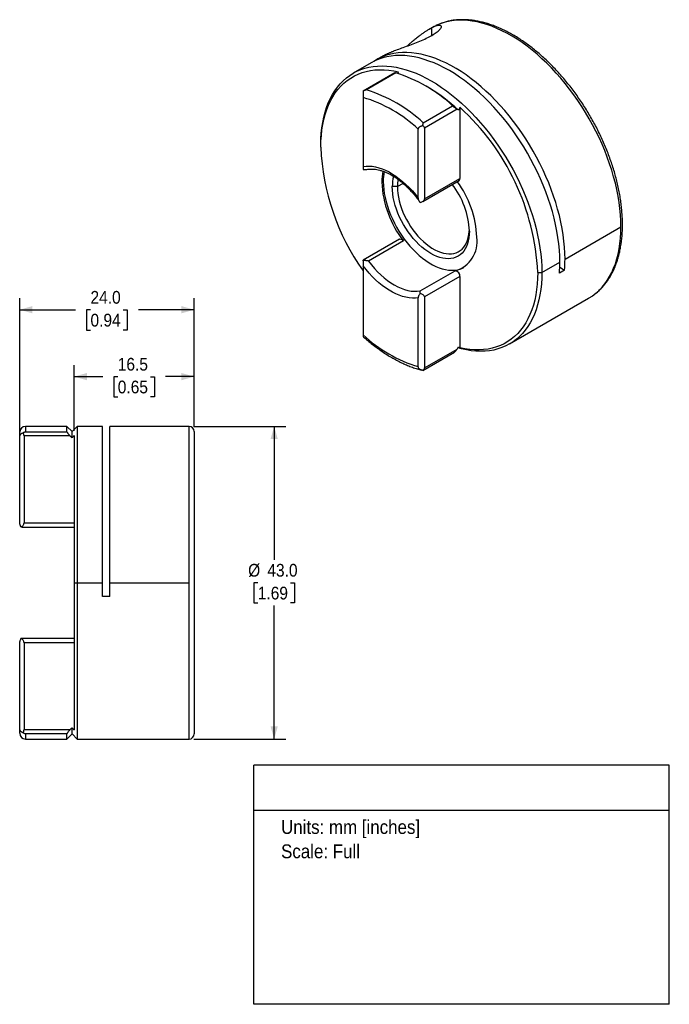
# Model space of a CAD drawing. Header units: millimetres. Extents: x 3 to 216, y 0 to 136.
# Tile 2 of 2: x 127 to 216, y 0 to 135. Entities that reach past the tile are written whole.
import ezdxf
from ezdxf.enums import TextEntityAlignment as Align

# ---------------------------------------------------------------- set-up
doc = ezdxf.new("R2010")
doc.units = ezdxf.units.MM
doc.header["$LTSCALE"] = 0.5
doc.linetypes.add('SLD-Solid', pattern=[0])
doc.layers.add('DIMENSIONS', color=140, linetype='SLD-Solid', lineweight=25)
doc.layers.add('TEXT', color=140, linetype='SLD-Solid', lineweight=25)
doc.layers.add('SLD-DEFPOINTS', color=7, linetype='Continuous', plot=False)
doc.layers.get('SLD-DEFPOINTS').off()
doc.styles.add('SLDTEXTSTYLE0', font='GOTHIC.TTF', dxfattribs={"width": 0.913})
doc.dimstyles.new('SLDDIMSTYLE1', dxfattribs={"dimtxt": 1.75, "dimasz": 1.75, "dimexe": 0, "dimexo": 0.0625, "dimgap": 0.4375, "dimtad": 0, "dimtih": 1, "dimtoh": 1, "dimdec": 1, "dimrnd": 1e-09, "dimzin": 4, "dimdsep": 46, "dimtxsty": 'SLDTEXTSTYLE0', "dimsah": 1, "dimcen": 0.09, "dimadec": 0, "dimazin": 1, "dimtfac": 1, "dimtdec": 1, "dimtofl": 0, "dimtmove": 0, "dimatfit": 3, "dimfxl": 0, "dimfrac": 2, "dimtolj": 1, "dimtzin": 12, "dimarcsym": 0})
doc.dimstyles.new('SLDDIMSTYLE2', dxfattribs={"dimtxt": 1.75, "dimasz": 1.75, "dimexe": 0, "dimexo": 0.0625, "dimgap": 0.4375, "dimtad": 0, "dimtih": 1, "dimtoh": 1, "dimdec": 1, "dimrnd": 1e-09, "dimzin": 12, "dimdsep": 46, "dimtxsty": 'SLDTEXTSTYLE0', "dimsah": 1, "dimcen": 0.09, "dimadec": 0, "dimazin": 3, "dimtfac": 1, "dimtdec": 1, "dimtofl": 0, "dimtmove": 0, "dimatfit": 3, "dimfxl": 0, "dimfrac": 2, "dimtolj": 1, "dimtzin": 12, "dimarcsym": 0})

# ---------------------------------------------------------------- blocks, each defined once
blk = doc.blocks.new('SW_NOTE_0')
at = {"layer": 'TEXT', "color": 0, "insert": (0, 2.43), "char_height": 1.905, "attachment_point": 1, "style": 'SLDTEXTSTYLE0'}
blk.add_mtext('Units: mm [inches]', dxfattribs=at)
blk = doc.blocks.new('SW_NOTE_0_1')
at = {"layer": 'TEXT', "color": 0, "insert": (0, 2.43), "char_height": 1.905, "attachment_point": 1, "style": 'SLDTEXTSTYLE0'}
blk.add_mtext('Scale: Full', dxfattribs=at)
blk = doc.blocks.new('Block1')
at = {"layer": 'TEXT'}
for p, q in [((215.9, 32.88), (158.75, 32.88)), ((158.75, 0), (158.75, 32.88)), ((215.9, 0), (215.9, 32.88)), ((158.75, 26.7), (215.9, 26.7)), ((215.9, 0), (158.75, 0))]:
    blk.add_line(p, q, dxfattribs=at)
at = {"layer": 'TEXT', "color": 140}
for name, p in [('SW_NOTE_0', (162.49, 22.9)), ('SW_NOTE_0_1', (162.49, 19.56))]:
    blk.add_blockref(name, p, dxfattribs=at)
at = {"layer": 'TEXT', "color": 140, "style": 'SLDTEXTSTYLE0', "width": 0.913, "flags": 2}
for tag, height, p in [('AUTOATTR0', 2.12, (179.45, 28.35)), ('AUTOATTR1_0', 2.38, (166.91, 14.94)), ('AUTOATTR1_1', 2.38, (164.9, 11.86)), ('AUTOATTR1_2', 2.38, (167.63, 8.78))]:
    blk.add_attdef(tag, text='', height=height, dxfattribs=at).set_placement(p, align=Align.BOTTOM_LEFT)
blk = doc.blocks.new('_D_1')
at = {"layer": 'DIMENSIONS'}
for p, q in [((150.47, 79.47), (163.13, 79.47)), ((161.54, 79.47), (161.54, 61.1)), ((159.28, 57.97), (158.75, 57.97)), ((158.75, 57.97), (158.75, 55.19)), ((163.8, 57.97), (164.34, 57.97)), ((164.34, 57.97), (164.34, 55.19)), ((158.75, 55.19), (159.28, 55.19)), ((161.54, 36.47), (161.54, 54.83)), ((164.34, 55.19), (163.8, 55.19)), ((150.47, 36.47), (163.13, 36.47))]:
    blk.add_line(p, q, dxfattribs=at)
for points in [[(161.54, 79.47), (161.04, 77.72), (162.04, 77.72)], [(161.54, 36.47), (162.04, 38.22), (161.04, 38.22)]]:
    blk.add_solid(points, dxfattribs=at)
at = {"layer": 'DIMENSIONS', "char_height": 1.75, "attachment_point": 1, "style": 'SLDTEXTSTYLE0'}
for s, insert in [('%%c', (157.96, 60.56)), ('43.0', (160.6, 60.56)), ('1.69', (159.28, 57.42))]:
    blk.add_mtext(s, dxfattribs=dict(at, insert=insert))
blk = doc.blocks.new('_D_2')
at = {"layer": 'DIMENSIONS'}
for p, q in [((134.03, 78.84), (134.03, 87.9)), ((150.53, 79.4), (150.53, 87.9)), ((134.03, 86.31), (137.95, 86.31)), ((140.02, 86.3), (139.49, 86.3)), ((139.49, 86.3), (139.49, 83.52)), ((144.54, 86.3), (145.08, 86.3)), ((145.08, 86.3), (145.08, 83.52)), ((150.53, 86.31), (146.61, 86.31)), ((139.49, 83.52), (140.02, 83.52)), ((145.08, 83.52), (144.54, 83.52))]:
    blk.add_line(p, q, dxfattribs=at)
for points in [[(134.03, 86.31), (135.78, 85.81), (135.78, 86.81)], [(150.53, 86.31), (148.78, 86.81), (148.78, 85.81)]]:
    blk.add_solid(points, dxfattribs=at)
at = {"layer": 'DIMENSIONS', "char_height": 1.75, "attachment_point": 1, "style": 'SLDTEXTSTYLE0'}
for s, insert in [('16.5', (140.02, 88.89)), ('0.65', (140.02, 85.76))]:
    blk.add_mtext(s, dxfattribs=dict(at, insert=insert))
blk = doc.blocks.new('_D_3')
at = {"layer": 'DIMENSIONS'}
for p, q in [((126.53, 78.59), (126.53, 97.1)), ((150.53, 79.4), (150.53, 97.1)), ((126.53, 95.51), (134.2, 95.51)), ((136.27, 95.5), (135.74, 95.5)), ((135.74, 95.5), (135.74, 92.72)), ((140.79, 95.5), (141.33, 95.5)), ((141.33, 95.5), (141.33, 92.72)), ((150.53, 95.51), (142.86, 95.51)), ((135.74, 92.72), (136.27, 92.72)), ((141.33, 92.72), (140.79, 92.72))]:
    blk.add_line(p, q, dxfattribs=at)
for points in [[(126.53, 95.51), (128.28, 95.01), (128.28, 96.01)], [(150.53, 95.51), (148.78, 96.01), (148.78, 95.01)]]:
    blk.add_solid(points, dxfattribs=at)
at = {"layer": 'DIMENSIONS', "char_height": 1.75, "attachment_point": 1, "style": 'SLDTEXTSTYLE0'}
for s, insert in [('24.0', (136.27, 98.09)), ('0.94', (136.27, 94.95))]:
    blk.add_mtext(s, dxfattribs=dict(at, insert=insert))

msp = doc.modelspace()

# ---------------------------------------------------------------- linework, layer by layer
for p, q in [((183.3, 134.32), (182.86, 134.06)), ((183.23, 133.24), (183.23, 134.27)), ((176.53, 130.41), (175.59, 129.87)), ((176.53, 130.41), (176.87, 130.59)), ((174.89, 129.46), (172.41, 128.04)), ((178.13, 128.08), (173.78, 125.57)), ((178.26, 128.07), (174.23, 125.74)), ((182.67, 126.11), (182.17, 126.4)), ((173.78, 124.71), (173.78, 115.22)), ((182.05, 121.23), (186.08, 123.56)), ((187.1, 123.34), (187.1, 113.56)), ((186.7, 123.08), (182.22, 120.49)), ((181.37, 110.84), (181.37, 120.32)), ((182.22, 120.49), (182.22, 110.74)), ((167.96, 117.87), (167.96, 118.19)), ((176.55, 113.15), (176.34, 113.03)), ((178.49, 112.44), (177.79, 112.44)), ((179.27, 112.88), (178.49, 112.44)), ((181.97, 110.39), (186.98, 113.28)), ((182.22, 110.74), (187.1, 113.56)), ((201.55, 102.48), (209.25, 106.93)), ((178.78, 105.22), (173.77, 102.33)), ((179.31, 104.98), (174.5, 102.2)), ((198.36, 100.64), (200.84, 102.07)), ((173.78, 101.54), (173.78, 92.06)), ((181.64, 98.09), (186.44, 100.86)), ((197.8, 100.64), (198.36, 100.64)), ((201.49, 100.96), (200.78, 100.55)), ((200.83, 101.34), (201.49, 100.96)), ((187.1, 100.07), (182.22, 97.26)), ((187.1, 100.07), (187.1, 90.29)), ((181.37, 87.67), (181.37, 97.16)), ((182.22, 97.26), (182.22, 87.51)), ((193.91, 90.8), (204.8, 97.08)), ((181.98, 87.16), (186.33, 89.67)), ((182.22, 87.51), (186.7, 90.09)), ((126.53, 77.96), (126.53, 78.67)), ((133.03, 79.47), (127.33, 79.47)), ((127.33, 79.47), (127.33, 78.74)), ((127.33, 78.74), (133.03, 78.74)), ((133.73, 78.77), (133.03, 79.47)), ((133.03, 78.74), (133.03, 79.47)), ((134.43, 79.47), (133.73, 78.77)), ((133.73, 77.89), (133.73, 78.77)), ((137.93, 79.47), (134.43, 79.47)), ((134.43, 79.47), (134.43, 57.97)), ((137.93, 57.97), (137.93, 79.47)), ((149.83, 79.47), (138.93, 79.47)), ((138.93, 57.97), (138.93, 79.47)), ((149.83, 57.97), (149.83, 79.47)), ((150.53, 78.77), (150.53, 37.17)), ((126.53, 66.34), (126.53, 77.96)), ((133.47, 78.16), (127.13, 78.16)), ((127.13, 78.16), (127.13, 66.22)), ((134.03, 78.2), (134.03, 57.97)), ((126.88, 65.64), (126.71, 65.65)), ((126.71, 65.65), (126.88, 65.64)), ((126.88, 65.62), (134.03, 65.62)), ((127.13, 66.22), (134.03, 66.22)), ((134.03, 57.97), (134.03, 37.73)), ((134.03, 57.97), (134.43, 57.97)), ((134.43, 57.97), (137.93, 57.97)), ((134.43, 57.97), (134.43, 36.47)), ((137.93, 56.07), (137.93, 57.97)), ((138.93, 56.07), (138.93, 57.97)), ((138.93, 57.97), (149.83, 57.97)), ((149.83, 36.47), (149.83, 57.97)), ((138.93, 56.07), (137.93, 56.07)), ((126.71, 50.28), (126.88, 50.29)), ((126.88, 50.29), (126.71, 50.28)), ((134.03, 50.31), (126.88, 50.31)), ((126.53, 37.97), (126.53, 49.59)), ((127.13, 49.71), (127.13, 37.77)), ((134.03, 49.71), (127.13, 49.71)), ((126.53, 37.27), (126.53, 37.97)), ((133.73, 37.17), (133.73, 38.04)), ((127.13, 37.77), (133.47, 37.77)), ((133.03, 37.19), (127.33, 37.19)), ((127.33, 37.19), (127.33, 36.47)), ((133.03, 36.47), (133.03, 37.19)), ((133.03, 36.47), (133.73, 37.17)), ((133.73, 37.17), (134.43, 36.47)), ((127.33, 36.47), (133.03, 36.47)), ((134.43, 36.47), (149.83, 36.47))]:
    msp.add_line(p, q)
at = {"flags": 128}
for points in [[(183.76, 134.56), (183.53, 134.45), (183.3, 134.32)], [(209.25, 106.93), (209.24, 107.74), (209.19, 108.57), (209.11, 109.41), (209, 110.27), (208.86, 111.14), (208.68, 112.02), (208.48, 112.9), (208.24, 113.8), (207.98, 114.69), (207.69, 115.59), (207.37, 116.49), (207.02, 117.39), (206.64, 118.28), (206.24, 119.17), (205.81, 120.05), (205.35, 120.92), (204.88, 121.78), (204.38, 122.63), (203.85, 123.46), (203.31, 124.28), (202.75, 125.08), (202.17, 125.86), (201.57, 126.61), (200.96, 127.35), (200.33, 128.06), (199.69, 128.75), (199.04, 129.4), (198.38, 130.03), (197.71, 130.63), (197.03, 131.2), (196.34, 131.73), (195.65, 132.24), (194.96, 132.7), (194.26, 133.13), (193.57, 133.53), (192.87, 133.88), (192.18, 134.2), (191.49, 134.48), (190.81, 134.73), (190.13, 134.93), (189.46, 135.09), (188.8, 135.21), (188.16, 135.29), (187.52, 135.32), (186.9, 135.32), (186.29, 135.28), (185.7, 135.19), (185.13, 135.07), (184.58, 134.9), (184.04, 134.69), (183.76, 134.56)], [(200.84, 102.07), (200.82, 102.89), (200.77, 103.72), (200.69, 104.58), (200.58, 105.44), (200.43, 106.32), (200.26, 107.21), (200.05, 108.1), (199.81, 109), (199.54, 109.91), (199.24, 110.81), (198.92, 111.72), (198.56, 112.62), (198.18, 113.52), (197.77, 114.42), (197.33, 115.31), (196.87, 116.19), (196.39, 117.05), (195.88, 117.91), (195.35, 118.74), (194.8, 119.56), (194.23, 120.37), (193.64, 121.15), (193.03, 121.91), (192.41, 122.65), (191.78, 123.36), (191.13, 124.04), (190.47, 124.7), (189.8, 125.33), (189.12, 125.92), (188.43, 126.49), (187.74, 127.02), (187.04, 127.51), (186.34, 127.98), (185.64, 128.4), (184.93, 128.79), (184.23, 129.13), (183.54, 129.44), (182.84, 129.71), (182.16, 129.94), (181.48, 130.13), (180.8, 130.28), (180.14, 130.38), (179.5, 130.45), (178.86, 130.47), (178.24, 130.45), (177.63, 130.39), (177.04, 130.29), (176.47, 130.14), (175.92, 129.96), (175.39, 129.73), (174.89, 129.46)], [(201.55, 102.48), (201.53, 103.29), (201.48, 104.12), (201.4, 104.96), (201.29, 105.82), (201.15, 106.69), (200.98, 107.57), (200.77, 108.45), (200.54, 109.35), (200.27, 110.24), (199.98, 111.14), (199.66, 112.04), (199.31, 112.94), (198.93, 113.83), (198.53, 114.72), (198.1, 115.6), (197.65, 116.47), (197.17, 117.33), (196.67, 118.18), (196.15, 119.01), (195.6, 119.83), (195.04, 120.63), (194.46, 121.41), (193.87, 122.17), (193.25, 122.9), (192.63, 123.61), (191.99, 124.3), (191.33, 124.95), (190.67, 125.58), (190, 126.18), (189.32, 126.75), (188.63, 127.28), (187.94, 127.79), (187.25, 128.25), (186.56, 128.68), (185.86, 129.08), (185.16, 129.44), (184.47, 129.75), (183.78, 130.04), (183.1, 130.28), (182.42, 130.48), (181.76, 130.64), (181.1, 130.76), (180.45, 130.84), (179.81, 130.88), (179.19, 130.87), (178.59, 130.83), (177.99, 130.74), (177.42, 130.62), (176.87, 130.45), (176.33, 130.24), (175.82, 130), (175.33, 129.71), (175.25, 129.66)], [(167.96, 118.19), (167.97, 118.99), (168.02, 119.77), (168.1, 120.53), (168.22, 121.27), (168.36, 121.98), (168.54, 122.66), (168.75, 123.32), (168.98, 123.94), (169.25, 124.53), (169.55, 125.1), (169.88, 125.63), (170.24, 126.12), (170.62, 126.58), (171.03, 127), (171.47, 127.38), (171.93, 127.73), (172.41, 128.03), (172.92, 128.3), (173.45, 128.53), (174, 128.71), (174.57, 128.86), (175.16, 128.96), (175.76, 129.02), (176.38, 129.04), (177.02, 129.02), (177.67, 128.96), (178.33, 128.85), (179, 128.7), (179.68, 128.51), (180.37, 128.28), (181.06, 128.02), (181.76, 127.71), (182.46, 127.36), (183.16, 126.97), (183.86, 126.55), (184.56, 126.09), (185.26, 125.59), (185.95, 125.06), (186.64, 124.5), (187.32, 123.9), (187.99, 123.27), (188.65, 122.62), (189.3, 121.93), (189.94, 121.22), (190.56, 120.48), (191.16, 119.72), (191.75, 118.94), (192.32, 118.14), (192.87, 117.31), (193.4, 116.48), (193.91, 115.62), (194.4, 114.76), (194.86, 113.88), (195.29, 112.99), (195.7, 112.1), (196.09, 111.2), (196.44, 110.29), (196.77, 109.38), (197.07, 108.48), (197.34, 107.57), (197.58, 106.67), (197.78, 105.78), (197.96, 104.89), (198.11, 104.01), (198.22, 103.15), (198.3, 102.3), (198.35, 101.46), (198.36, 100.64)], [(167.96, 117.87), (167.98, 118.67), (168.03, 119.46), (168.11, 120.23), (168.23, 120.97), (168.38, 121.68), (168.56, 122.37), (168.78, 123.02), (169.03, 123.65), (169.3, 124.24), (169.61, 124.8), (169.95, 125.32), (170.32, 125.81), (170.72, 126.26), (171.14, 126.67), (171.6, 127.04), (172.07, 127.37), (172.57, 127.66), (173.1, 127.91), (173.65, 128.12), (174.21, 128.28), (174.8, 128.4), (175.41, 128.48), (176.03, 128.51), (176.67, 128.5), (177.32, 128.45), (177.98, 128.35), (178.66, 128.21)], [(173.78, 115.22), (174.18, 115.27), (174.6, 115.27), (175.04, 115.23), (175.48, 115.16), (175.94, 115.04), (176.4, 114.88), (176.87, 114.68), (177.34, 114.45), (177.81, 114.17), (178.28, 113.87), (178.75, 113.52), (179.21, 113.15), (179.67, 112.74), (180.11, 112.3), (180.55, 111.84), (180.97, 111.35), (181.37, 110.84)], [(176.55, 113.15), (176.57, 112.61), (176.61, 112.06), (176.69, 111.5), (176.8, 110.92), (176.94, 110.34), (177.12, 109.75), (177.32, 109.16), (177.54, 108.57), (177.8, 107.99), (178.08, 107.41), (178.39, 106.84), (178.71, 106.29), (179.06, 105.75), (179.43, 105.22), (179.82, 104.72), (180.22, 104.24), (180.64, 103.79), (181.07, 103.36), (181.51, 102.96), (181.95, 102.59), (182.41, 102.26), (182.86, 101.96), (183.32, 101.69), (183.77, 101.47), (184.23, 101.28), (184.67, 101.13), (185.11, 101.02), (185.54, 100.96), (185.96, 100.93), (186.36, 100.95), (186.75, 101), (187.12, 101.1), (187.47, 101.23), (187.61, 101.3)], [(188.39, 106.31), (188.38, 105.84), (188.33, 105.39), (188.25, 104.97), (188.13, 104.57), (187.99, 104.2), (187.82, 103.87), (187.61, 103.56), (187.38, 103.3), (187.12, 103.07), (186.84, 102.88), (186.53, 102.73), (186.21, 102.62), (185.86, 102.55), (185.5, 102.53), (185.12, 102.54), (184.73, 102.6), (184.33, 102.7), (183.92, 102.85), (183.51, 103.03), (183.09, 103.25), (182.67, 103.51), (182.26, 103.8), (181.85, 104.13), (181.45, 104.5), (181.06, 104.89), (180.68, 105.31), (180.32, 105.75), (179.97, 106.22), (179.65, 106.71), (179.34, 107.21), (179.06, 107.73), (178.8, 108.25), (178.57, 108.79), (178.37, 109.32), (178.19, 109.86), (178.05, 110.39), (177.93, 110.92), (177.85, 111.44), (177.8, 111.95), (177.79, 112.44)], [(178.49, 112.44), (178.51, 111.97), (178.56, 111.48), (178.64, 110.99), (178.75, 110.48), (178.89, 109.97), (179.06, 109.45), (179.26, 108.94), (179.49, 108.43), (179.74, 107.93), (180.02, 107.44), (180.31, 106.96), (180.63, 106.5), (180.97, 106.06), (181.32, 105.64), (181.69, 105.25), (182.07, 104.88), (182.45, 104.55), (182.85, 104.25), (183.24, 103.98), (183.64, 103.75), (184.04, 103.56), (184.43, 103.41), (184.82, 103.29), (185.2, 103.22), (185.57, 103.19), (185.92, 103.2), (186.26, 103.25), (186.57, 103.34), (186.87, 103.48), (187.15, 103.65), (187.4, 103.86), (187.63, 104.11), (187.83, 104.39), (188, 104.71), (188.14, 105.06), (188.25, 105.44), (188.33, 105.84), (188.38, 106.27), (188.39, 106.52)], [(205.27, 97.38), (205.35, 97.44), (205.81, 97.78), (206.24, 98.17), (206.64, 98.59), (207.02, 99.05), (207.37, 99.54), (207.69, 100.07), (207.98, 100.63), (208.24, 101.22), (208.48, 101.84), (208.68, 102.49), (208.86, 103.17), (209, 103.87), (209.11, 104.6), (209.19, 105.36), (209.24, 106.13), (209.25, 106.93)], [(178.78, 105.22), (178.79, 105.22), (178.88, 105.25), (178.98, 105.23), (179.1, 105.18), (179.21, 105.09), (179.31, 104.98)], [(174.5, 102.2), (174.91, 101.69), (175.33, 101.2), (175.76, 100.74), (176.21, 100.31), (176.67, 99.91), (177.13, 99.54), (177.6, 99.21), (178.07, 98.92), (178.54, 98.67), (179.01, 98.46), (179.47, 98.29), (179.93, 98.16), (180.38, 98.08), (180.81, 98.04), (181.23, 98.04), (181.64, 98.09)], [(181.37, 97.16), (180.97, 97.11), (180.55, 97.11), (180.11, 97.15), (179.67, 97.23), (179.21, 97.34), (178.75, 97.5), (178.28, 97.7), (177.81, 97.93), (177.34, 98.21), (176.87, 98.51), (176.4, 98.86), (175.94, 99.23), (175.48, 99.64), (175.04, 100.08), (174.6, 100.54), (174.18, 101.03), (173.78, 101.54)], [(198.36, 100.64), (198.35, 99.84), (198.3, 99.06), (198.22, 98.3), (198.11, 97.56), (197.96, 96.85), (197.78, 96.17), (197.58, 95.51), (197.34, 94.89), (197.07, 94.3), (196.77, 93.73), (196.44, 93.21), (196.09, 92.71), (195.7, 92.25), (195.29, 91.83), (194.86, 91.45), (194.4, 91.1), (193.91, 90.8), (193.4, 90.53), (192.87, 90.3), (192.32, 90.12), (191.75, 89.97), (191.16, 89.87), (190.56, 89.81), (189.94, 89.79), (189.3, 89.81), (188.65, 89.87), (187.99, 89.98), (187.32, 90.13), (186.81, 90.27)], [(197.8, 100.64), (197.78, 99.83), (197.73, 99.04), (197.65, 98.28), (197.53, 97.54), (197.38, 96.82), (197.2, 96.14), (196.98, 95.48), (196.73, 94.86), (196.45, 94.27), (196.14, 93.71), (195.8, 93.18), (195.43, 92.7), (195.04, 92.25), (194.61, 91.84), (194.16, 91.47), (193.68, 91.13), (193.18, 90.84), (192.66, 90.59), (192.11, 90.39), (191.54, 90.22), (190.96, 90.1), (190.35, 90.03), (189.73, 89.99), (189.09, 90), (188.44, 90.05), (187.78, 90.15), (187.1, 90.29)], [(204.8, 97.08), (204.88, 97.13), (205.27, 97.38)]]:
    msp.add_lwpolyline(points, dxfattribs=at)
for centre, radius, start, end in [((172.5, 109.05), 19.87, 46.8814, 73.124), ((170.57, 105.51), 23.89, 46.9265, 59.5787), ((168.27, 106.39), 19.12, 46.7486, 73.2568), ((168.23, 106.31), 20.33, 47.1856, 72.8198), ((164.88, 99), 32.96, 2.8561, 47.6108), ((199.59, 119.18), 31.66, 182.3869, 215.3819), ((183.55, 113.09), 7.21, 168.092, 180.4546), ((184.02, 113.19), 7.47, 169.8562, 180.2828), ((183.48, 112.49), 5.69, 166.1661, 180.5881), ((190.37, 113.64), 14.04, 182.4914, 218.0758), ((184.12, 112.47), 5.62, 170.1127, 180.3186), ((177.03, 105.82), 11.37, 2.4876, 37.5426), ((175.48, 104.88), 13.96, 2.4482, 36.2812), ((186.8, 113.53), 0.3, 305.4823, 5.8299), ((185.3, 104.87), 4.16, 285.9499, 8.4318), ((181.9, 102.05), 18.94, 355.4577, 0.0518), ((182.61, 102.46), 18.94, 355.4577, 0.0518), ((186.33, 100.1), 0.772, 358.0921, 81.3412), ((186.88, 105.99), 19.12, 226.7486, 253.2568), ((127.33, 78.67), 0.8, 90, 180), ((149.83, 78.77), 0.7, 0, 90), ((127.33, 37.27), 0.8, 180, 270), ((149.83, 37.17), 0.7, 270, 0)]:
    msp.add_arc(centre, radius, start, end)
for points, knots in [([(176.87, 130.59), (176.91, 130.62), (177.01, 130.66), (177.15, 130.73), (177.3, 130.8), (177.46, 130.87), (177.61, 130.93), (177.77, 131), (177.94, 131.07), (178.29, 131.21), (178.87, 131.42), (179.74, 131.73), (180.66, 132.07), (181.6, 132.44), (182.48, 132.83), (183.25, 133.24), (183.87, 133.64), (184.31, 134), (184.54, 134.31), (184.57, 134.52), (184.42, 134.62), (184.18, 134.62), (183.93, 134.56), (183.73, 134.49), (183.49, 134.4), (183.32, 134.31), (183.23, 134.27)], [0, 0, 0, 0, 0.01668, 0.033049, 0.049112, 0.06487, 0.080328, 0.095488, 0.110356, 0.124934, 0.189, 0.249834, 0.313924, 0.376375, 0.438001, 0.499652, 0.561447, 0.623215, 0.685809, 0.750052, 0.811101, 0.875417, 0.904781, 0.935314, 0.967045, 1, 1, 1, 1]), ([(183.23, 134.27), (183.19, 134.25), (183.1, 134.2), (182.95, 134.12), (182.8, 134.03), (182.64, 133.93), (182.46, 133.83), (182.28, 133.71), (182.08, 133.57), (181.9, 133.45), (181.73, 133.32), (181.56, 133.19), (181.36, 133.04), (181.13, 132.86), (180.9, 132.68), (180.68, 132.5), (180.5, 132.35), (180.3, 132.18), (180.07, 131.99), (179.89, 131.83), (179.82, 131.76)], [0, 0, 0, 0, 0.046299, 0.094682, 0.145153, 0.197719, 0.252384, 0.309152, 0.368027, 0.429013, 0.470182, 0.519834, 0.577967, 0.644582, 0.712598, 0.770963, 0.819678, 0.858742, 0.93776, 1, 1, 1, 1]), ([(205.3, 97.4), (205.32, 97.41), (205.48, 97.52), (205.79, 97.76), (206.21, 98.12), (206.61, 98.52), (206.99, 98.95), (207.34, 99.42), (207.67, 99.91), (207.97, 100.44), (208.25, 100.99), (208.5, 101.57), (208.72, 102.18), (208.91, 102.82), (209.08, 103.48), (209.21, 104.16), (209.32, 104.86), (209.4, 105.59), (209.44, 106.33), (209.46, 107.09), (209.45, 107.87), (209.41, 108.66), (209.34, 109.47), (209.25, 110.28), (209.12, 111.11), (208.97, 111.94), (208.79, 112.78), (208.58, 113.62), (208.34, 114.47), (208.08, 115.32), (207.79, 116.17), (207.47, 117.02), (207.13, 117.87), (206.77, 118.72), (206.38, 119.55), (205.97, 120.39), (205.54, 121.21), (205.08, 122.02), (204.61, 122.82), (204.12, 123.61), (203.6, 124.38), (203.07, 125.14), (202.53, 125.87), (201.96, 126.59), (201.39, 127.29), (200.79, 127.97), (200.19, 128.63), (199.57, 129.26), (198.95, 129.87), (198.31, 130.45), (197.67, 131), (197.02, 131.52), (196.36, 132.02), (195.7, 132.48), (195.04, 132.92), (194.37, 133.32), (193.7, 133.68), (193.03, 134.02), (192.36, 134.32), (191.7, 134.58), (191.03, 134.81), (190.38, 135), (189.73, 135.15), (189.08, 135.27), (188.45, 135.35), (187.83, 135.39), (187.22, 135.39), (186.62, 135.36), (186.03, 135.29), (185.47, 135.18), (184.92, 135.03), (184.38, 134.84), (184.01, 134.69), (183.82, 134.59), (183.79, 134.58)], [0, 0, 0, 0, 0.001048, 0.014906, 0.028776, 0.04267, 0.0566, 0.070573, 0.084595, 0.098667, 0.112788, 0.126956, 0.141164, 0.155408, 0.16968, 0.183974, 0.198286, 0.212608, 0.226938, 0.241272, 0.255606, 0.269939, 0.284269, 0.298594, 0.312916, 0.327232, 0.341544, 0.35585, 0.370152, 0.38445, 0.398744, 0.413034, 0.427321, 0.441605, 0.455888, 0.470168, 0.484448, 0.498727, 0.513005, 0.527284, 0.541564, 0.555846, 0.570129, 0.584414, 0.598702, 0.612994, 0.627289, 0.641589, 0.655893, 0.670203, 0.684518, 0.698839, 0.713165, 0.727498, 0.741836, 0.756179, 0.770526, 0.784876, 0.799227, 0.813576, 0.827918, 0.84225, 0.856567, 0.870862, 0.885129, 0.899361, 0.913552, 0.927696, 0.941789, 0.95583, 0.969819, 0.983762, 0.997666, 1, 1, 1, 1]), ([(178.14, 128.08), (178.14, 128.08), (178.15, 128.09), (178.19, 128.08), (178.24, 128.07), (178.26, 128.07)], [0, 0, 0, 0, 0.299231, 0.655151, 1, 1, 1, 1]), ([(174.23, 125.74), (174.2, 125.73), (174.13, 125.72), (174.04, 125.69), (173.96, 125.66), (173.89, 125.63), (173.83, 125.6), (173.79, 125.58), (173.78, 125.57)], [0, 0, 0, 0, 0.216264, 0.412677, 0.589236, 0.745954, 0.88286, 1, 1, 1, 1]), ([(173.78, 125.57), (173.78, 125.54), (173.78, 125.49), (173.78, 125.41), (173.78, 125.33), (173.78, 125.24), (173.78, 125.14), (173.78, 125), (173.78, 124.84), (173.78, 124.75), (173.78, 124.71)], [0, 0, 0, 0, 0.112705, 0.218628, 0.318154, 0.41174, 0.49993, 0.67072, 0.8351, 1, 1, 1, 1]), ([(186.08, 123.56), (186.09, 123.54), (186.12, 123.52), (186.16, 123.48), (186.2, 123.45), (186.26, 123.4), (186.34, 123.34), (186.45, 123.25), (186.55, 123.18), (186.64, 123.12), (186.68, 123.09), (186.7, 123.08)], [0, 0, 0, 0, 0.061694, 0.123388, 0.186084, 0.250736, 0.372164, 0.500838, 0.750065, 0.873387, 1, 1, 1, 1]), ([(181.37, 120.32), (181.37, 120.34), (181.38, 120.39), (181.39, 120.45), (181.42, 120.51), (181.46, 120.57), (181.5, 120.62), (181.57, 120.68), (181.68, 120.74), (181.82, 120.8), (181.93, 120.82), (181.99, 120.83)], [0, 0, 0, 0, 0.083011, 0.16505, 0.246962, 0.329616, 0.413875, 0.50057, 0.650302, 0.816067, 1, 1, 1, 1]), ([(181.99, 120.83), (181.99, 120.85), (182, 120.9), (182.01, 120.97), (182.02, 121.04), (182.04, 121.13), (182.04, 121.19), (182.05, 121.23)], [0, 0, 0, 0, 0.151729, 0.318137, 0.499281, 0.707182, 1, 1, 1, 1]), ([(182.22, 120.49), (182.22, 120.55), (182.2, 120.61), (182.12, 120.73), (182.06, 120.78), (181.99, 120.83)], [0, 0, 0, 0, 0.5, 0.5, 1, 1, 1, 1]), ([(173.78, 115.22), (173.78, 115.2), (173.78, 115.15), (173.78, 115.09), (173.78, 115.03), (173.78, 114.96), (173.78, 114.88), (173.78, 114.83), (173.78, 114.81)], [0, 0, 0, 0, 0.112194, 0.232775, 0.362213, 0.50085, 0.733852, 1, 1, 1, 1]), ([(173.78, 114.81), (173.9, 114.78), (174.07, 114.75), (174.23, 114.8), (174.27, 114.81)], [0, 0, 0, 0, 0.74566, 1, 1, 1, 1]), ([(174.27, 114.8), (174.37, 114.81), (174.59, 114.85), (174.93, 114.86), (175.29, 114.85), (175.67, 114.79), (176.06, 114.71), (176.45, 114.59), (176.86, 114.43), (177.27, 114.24), (177.68, 114.02), (178.1, 113.77), (178.52, 113.48), (178.94, 113.17), (179.35, 112.82), (179.76, 112.45), (180.16, 112.05), (180.56, 111.62), (180.94, 111.18), (181.28, 110.75), (181.48, 110.47), (181.56, 110.36)], [0, 0, 0, 0, 0.052068, 0.107882, 0.162764, 0.216921, 0.270566, 0.323874, 0.376984, 0.429993, 0.48297, 0.53595, 0.588963, 0.642028, 0.695156, 0.748348, 0.801604, 0.854919, 0.908285, 0.961697, 1, 1, 1, 1]), ([(181.63, 110.27), (181.6, 110.3), (181.56, 110.36), (181.5, 110.45), (181.45, 110.55), (181.41, 110.64), (181.38, 110.74), (181.37, 110.81), (181.37, 110.84)], [0, 0, 0, 0, 0.181299, 0.347845, 0.499691, 0.682269, 0.848721, 1, 1, 1, 1]), ([(181.63, 110.27), (181.79, 110.3), (181.95, 110.37), (182.11, 110.49), (182.15, 110.54), (182.21, 110.64), (182.22, 110.69), (182.22, 110.74)], [0, 0, 0, 0, 0.5, 0.5, 0.75, 0.75, 1, 1, 1, 1]), ([(173.78, 102.25), (173.78, 102.29), (173.78, 102.34), (173.78, 102.32), (173.78, 102.32)], [0, 0, 0, 0, 0.743925, 1, 1, 1, 1]), ([(174.5, 102.2), (174.47, 102.21), (174.4, 102.23), (174.3, 102.24), (174.22, 102.25), (174.12, 102.26), (174.01, 102.27), (173.89, 102.27), (173.81, 102.26), (173.78, 102.25)], [0, 0, 0, 0, 0.1571016, 0.2925995, 0.406511, 0.4988275, 0.6837606, 0.8506548, 1, 1, 1, 1]), ([(173.78, 102.25), (173.78, 102.21), (173.78, 102.12), (173.78, 102), (173.78, 101.88), (173.78, 101.76), (173.78, 101.64), (173.78, 101.57), (173.78, 101.54)], [0, 0, 0, 0, 0.181299, 0.347845, 0.499691, 0.682269, 0.848721, 1, 1, 1, 1]), ([(181.37, 97.16), (181.37, 97.18), (181.38, 97.23), (181.39, 97.3), (181.42, 97.38), (181.46, 97.47), (181.53, 97.59), (181.59, 97.68), (181.63, 97.72)], [0, 0, 0, 0, 0.112194, 0.232775, 0.362213, 0.50085, 0.733852, 1, 1, 1, 1]), ([(181.63, 97.72), (181.62, 97.74), (181.62, 97.79), (181.61, 97.84), (181.61, 97.9), (181.61, 97.96), (181.61, 98.03), (181.63, 98.07), (181.64, 98.09)], [0, 0, 0, 0, 0.11043, 0.23066, 0.360925, 0.501406, 0.707548, 1, 1, 1, 1]), ([(182.22, 97.26), (182.22, 97.3), (182.21, 97.35), (182.15, 97.45), (182.11, 97.5), (181.95, 97.63), (181.79, 97.69), (181.63, 97.72)], [0, 0, 0, 0, 0.25, 0.25, 0.5, 0.5, 1, 1, 1, 1]), ([(173.77, 91.82), (173.82, 91.78), (174.09, 91.54), (174.57, 91.13), (175.22, 90.61), (175.88, 90.12), (176.54, 89.66), (177.21, 89.23), (177.88, 88.84), (178.55, 88.47), (179.22, 88.14), (179.89, 87.85), (180.56, 87.59), (181.21, 87.37), (181.64, 87.25), (181.86, 87.2), (181.86, 87.19)], [0, 0, 0, 0, 0.019275, 0.101048, 0.182859, 0.264709, 0.346596, 0.428519, 0.510474, 0.592456, 0.674453, 0.756451, 0.838428, 0.920362, 0.99773, 1, 1, 1, 1]), ([(173.78, 92.06), (173.78, 92.03), (173.78, 91.97), (173.78, 91.9), (173.78, 91.85), (173.78, 91.82), (173.78, 91.82), (173.78, 91.83)], [0, 0, 0, 0, 0.210666, 0.419216, 0.630599, 0.849721, 1, 1, 1, 1]), ([(186.7, 90.09), (186.66, 90.03), (186.58, 89.9), (186.45, 89.75), (186.36, 89.7), (186.32, 89.68)], [0, 0, 0, 0, 0.388956, 0.778472, 1, 1, 1, 1]), ([(181.99, 87.17), (181.95, 87.18), (181.89, 87.19), (181.79, 87.21), (181.7, 87.25), (181.63, 87.28), (181.54, 87.34), (181.45, 87.43), (181.38, 87.55), (181.38, 87.63), (181.37, 87.67)], [0, 0, 0, 0, 0.112705, 0.218628, 0.318154, 0.41174, 0.49993, 0.67072, 0.8351, 1, 1, 1, 1]), ([(181.99, 87.17), (182.06, 87.21), (182.12, 87.27), (182.2, 87.38), (182.22, 87.45), (182.22, 87.51)], [0, 0, 0, 0, 0.5, 0.5, 1, 1, 1, 1]), ([(126.53, 77.96), (126.53, 77.98), (126.53, 78.04), (126.55, 78.11), (126.56, 78.19), (126.59, 78.26), (126.62, 78.32), (126.67, 78.4), (126.75, 78.47), (126.85, 78.54), (126.93, 78.56), (126.97, 78.58)], [0, 0, 0, 0, 0.083011, 0.16505, 0.246962, 0.329616, 0.413875, 0.50057, 0.650302, 0.816067, 1, 1, 1, 1]), ([(126.97, 78.58), (126.99, 78.59), (127.02, 78.61), (127.08, 78.65), (127.15, 78.68), (127.23, 78.72), (127.3, 78.73), (127.33, 78.74)], [0, 0, 0, 0, 0.151729, 0.318137, 0.499281, 0.707182, 1, 1, 1, 1]), ([(127.13, 78.16), (127.13, 78.24), (127.12, 78.31), (127.06, 78.46), (127.02, 78.52), (126.97, 78.58)], [0, 0, 0, 0, 0.5, 0.5, 1, 1, 1, 1]), ([(133.03, 78.74), (133.03, 78.74), (133.03, 78.73), (133.04, 78.7), (133.05, 78.68), (133.08, 78.64), (133.12, 78.58), (133.19, 78.47), (133.29, 78.36), (133.39, 78.25), (133.44, 78.19), (133.47, 78.16)], [0, 0, 0, 0, 0.061694, 0.123388, 0.186084, 0.250736, 0.372164, 0.500838, 0.750065, 0.873387, 1, 1, 1, 1]), ([(126.71, 65.65), (126.69, 65.69), (126.66, 65.76), (126.62, 65.87), (126.58, 65.98), (126.56, 66.1), (126.54, 66.22), (126.53, 66.3), (126.53, 66.34)], [0, 0, 0, 0, 0.181299, 0.347845, 0.499691, 0.682269, 0.848721, 1, 1, 1, 1]), ([(126.71, 65.65), (126.83, 65.69), (126.94, 65.76), (127.05, 65.92), (127.08, 65.98), (127.12, 66.1), (127.13, 66.16), (127.13, 66.22)], [0, 0, 0, 0, 0.5, 0.5, 0.75, 0.75, 1, 1, 1, 1]), ([(126.53, 49.59), (126.53, 49.62), (126.53, 49.67), (126.54, 49.76), (126.56, 49.86), (126.59, 49.97), (126.64, 50.12), (126.69, 50.22), (126.71, 50.28)], [0, 0, 0, 0, 0.112194, 0.232775, 0.362213, 0.50085, 0.733852, 1, 1, 1, 1]), ([(127.13, 49.71), (127.13, 49.77), (127.12, 49.83), (127.08, 49.95), (127.05, 50.01), (126.94, 50.17), (126.83, 50.24), (126.71, 50.28)], [0, 0, 0, 0, 0.25, 0.25, 0.5, 0.5, 1, 1, 1, 1]), ([(126.97, 37.35), (126.94, 37.36), (126.89, 37.38), (126.83, 37.41), (126.77, 37.45), (126.71, 37.5), (126.65, 37.57), (126.59, 37.67), (126.54, 37.82), (126.53, 37.92), (126.53, 37.97)], [0, 0, 0, 0, 0.112705, 0.218628, 0.318154, 0.41174, 0.49993, 0.67072, 0.8351, 1, 1, 1, 1]), ([(126.97, 37.35), (127.02, 37.41), (127.06, 37.47), (127.12, 37.62), (127.13, 37.69), (127.13, 37.77)], [0, 0, 0, 0, 0.5, 0.5, 1, 1, 1, 1]), ([(127.33, 37.19), (127.3, 37.19), (127.25, 37.21), (127.18, 37.23), (127.12, 37.26), (127.06, 37.29), (127.01, 37.32), (126.98, 37.35), (126.97, 37.35)], [0, 0, 0, 0, 0.216264, 0.412677, 0.589236, 0.745954, 0.88286, 1, 1, 1, 1]), ([(133.47, 37.77), (133.45, 37.75), (133.42, 37.71), (133.36, 37.65), (133.28, 37.56), (133.19, 37.46), (133.12, 37.35), (133.07, 37.28), (133.04, 37.22), (133.03, 37.2), (133.03, 37.19)], [0, 0, 0, 0, 0.084663, 0.167675, 0.24948, 0.498871, 0.627518, 0.749022, 0.876493, 1, 1, 1, 1])]:
    msp.add_open_spline(points, degree=3, knots=knots)
for points in [[(178.53, 127.98), (178.57, 128.06), (178.61, 128.14), (178.66, 128.21)], [(187.1, 123.34), (187.03, 123.21), (186.96, 123.09), (186.89, 122.96)], [(186.89, 122.96), (186.83, 123), (186.76, 123.04), (186.7, 123.08)], [(186.7, 90.09), (186.76, 90.2), (186.83, 90.31), (186.89, 90.42)], [(186.89, 90.42), (186.96, 90.38), (187.03, 90.33), (187.1, 90.29)], [(133.73, 77.89), (133.64, 77.98), (133.56, 78.07), (133.47, 78.16)], [(134.03, 78.2), (133.93, 78.1), (133.83, 77.99), (133.73, 77.89)], [(133.47, 37.77), (133.56, 37.86), (133.64, 37.95), (133.73, 38.04)], [(133.73, 38.04), (133.83, 37.94), (133.93, 37.83), (134.03, 37.73)]]:
    msp.add_open_spline(points, degree=3)

# ---------------------------------------------------------------- block references
at = {"layer": 'SLD-DEFPOINTS'}
msp.add_blockref('Block1', (0, 0), dxfattribs=at)

# ---------------------------------------------------------------- dimensions: what is measured, and where the dimension line sits
at = {"layer": 'DIMENSIONS'}
for base, p2, dimstyle, picture, middle in [((126.53, 95.51), (126.53, 77.96), 'SLDDIMSTYLE1', '_D_3', (138.53, 95.51)), ((134.03, 86.31), (134.03, 78.2), 'SLDDIMSTYLE2', '_D_2', (142.28, 86.31))]:
    dim = msp.add_linear_dim(base=base, p1=(150.53, 78.77), p2=p2, dimstyle=dimstyle, dxfattribs=at)
    dim.commit()
    dim.dimension.update_dxf_attribs({"geometry": picture, "text_midpoint": middle, "dimtype": 160})
dim = msp.add_linear_dim(base=(161.54, 79.47), p1=(149.83, 36.47), p2=(149.83, 79.47), angle=90, text='%%c<>', dimstyle='SLDDIMSTYLE1', dxfattribs=at)
dim.commit()
dim.dimension.update_dxf_attribs({"geometry": '_D_1', "text_midpoint": (161.54, 57.97), "dimtype": 160})

doc.saveas('drawing.dxf')
